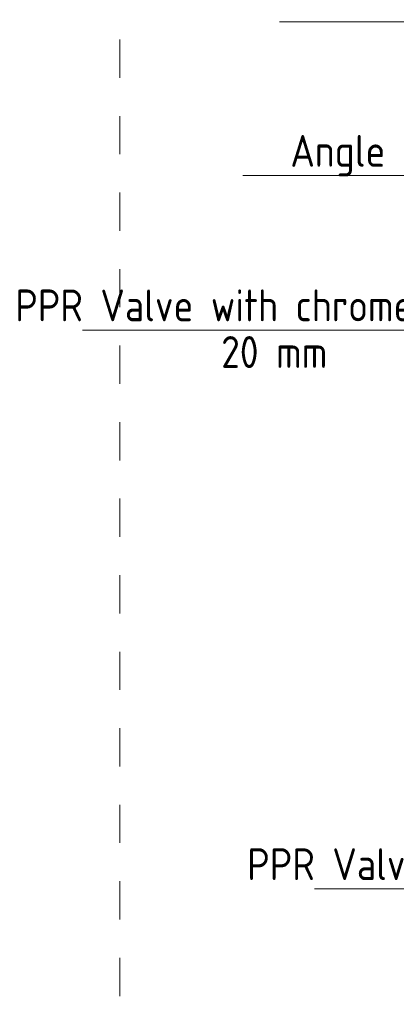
# Model space of a CAD drawing. Header units: millimetres. Extents: x -121 to 39028, y 270 to 28264.
# Tile 54 of 97: x 10010 to 11488, y 20653 to 24513. Entities that reach past the tile are written whole.
import ezdxf

# ---------------------------------------------------------------- set-up
doc = ezdxf.new("R2010")
doc.units = ezdxf.units.MM
doc.linetypes.add('ADSK_Скрыто', pattern=[300, 150, -150])
doc.layers.add('G-____-____-SYMB', color=111, linetype='ADSK_Скрыто', lineweight=20)
doc.layers.add('P-PIPE-____-IDEN', color=2, linetype='Continuous', lineweight=20)
doc.styles.add('GOST Common_1', font='GOST_Common.ttf', dxfattribs={"width": 0.9, "height": 125})

# ---------------------------------------------------------------- blocks, each defined once
blk = doc.blocks.new('ADSK_M_Арматура трубопроводов - ADSK_Наименование_Диаметр условный_30-1610245-3D Water Left')
at = {"layer": 'P-PIPE-____-IDEN'}
blk.add_line((-18668.6, 17371.3), (-17168.6, 17371.3), dxfattribs=at)

msp = doc.modelspace()

# ---------------------------------------------------------------- linework, layer by layer
at = {"layer": 'G-____-____-SYMB'}
msp.add_line((10402.9, 26535.8), (10402.9, 15059.2), dxfattribs=at)

# ---------------------------------------------------------------- block references
at = {"layer": 'P-PIPE-____-IDEN'}
for p in [(29697.5, 7133.7), (29553.9, 6531.4), (28925.1, 5925.6), (29835.6, 3735)]:
    msp.add_blockref('ADSK_M_Арматура трубопроводов - ADSK_Наименование_Диаметр условный_30-1610245-3D Water Left', p, dxfattribs=at)

# ---------------------------------------------------------------- texts
at = {"layer": 'P-PIPE-____-IDEN', "lineweight": 9, "char_height": 125, "attachment_point": 1, "style": 'GOST Common_1'}
for s, insert, width in [('Angle valve 1/2"', (11072, 24061.6), 1352.848), ('PPR Valve with chrome handle', (9992.3, 23455.8), 2445.949), ('20 mm', (10800.5, 23273), 487.025), ('PPR Valve with chrome handle', (10902.7, 21265.2), 2445.949)]:
    msp.add_mtext(s, dxfattribs=dict(at, insert=insert, width=width))

doc.saveas('drawing.dxf')
